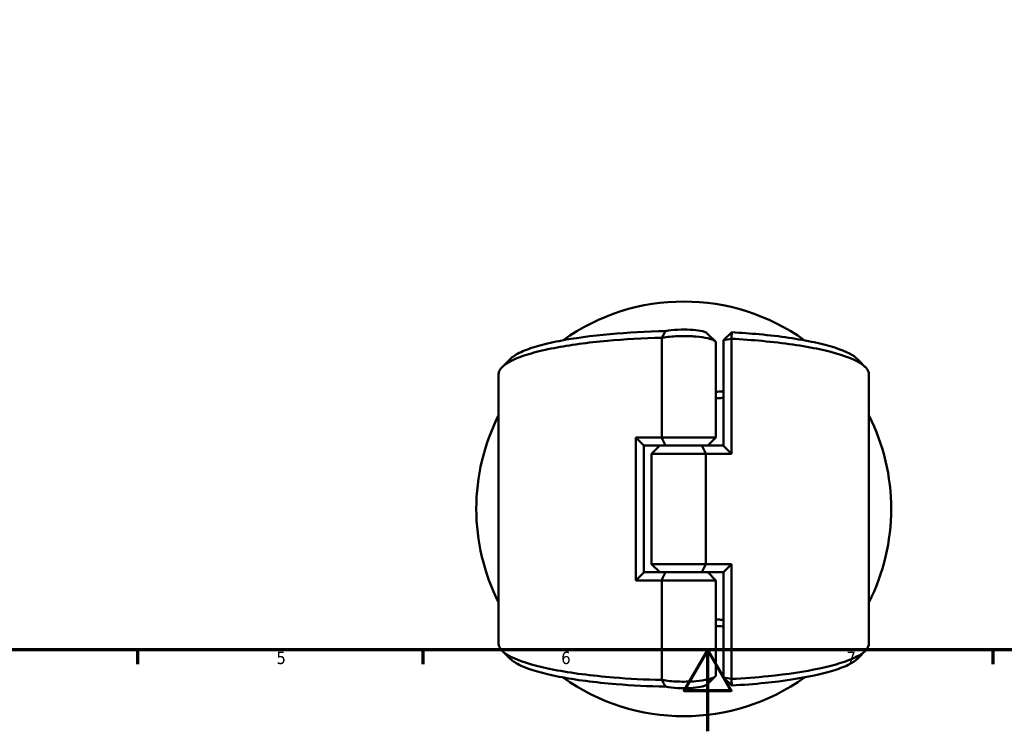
# Model space of a CAD drawing. Header units: millimetres. Extents: x 0 to 898, y 0 to 822.
# Tile 2 of 9: x 251 to 493, y 0 to 175. Entities that reach past the tile are written whole.
import ezdxf

# ---------------------------------------------------------------- set-up
doc = ezdxf.new("R2010")
doc.units = ezdxf.units.MM
doc.layers.add('Border (ANSI)', color=7, linetype='Continuous', lineweight=70)
doc.layers.add('Visible (ANSI)', color=7, linetype='Continuous', lineweight=50)
doc.styles.add('Note Text (ANSI)', font='tahoma.ttf')

# ---------------------------------------------------------------- blocks, each defined once
blk = doc.blocks.new('Borders Default Border')
at = {"layer": 'Border (ANSI)'}
for p, q in [((280.33, 20), (280.33, 16.55)), ((350.42, 20), (350.42, 16.55)), ((490.58, 20), (490.58, 16.55))]:
    blk.add_line(p, q, dxfattribs=at)
at = {"layer": 'Border (ANSI)', "flags": 128}
for points in [[(20, 20), (20, 574), (821, 574), (821, 20), (20, 20)], [(420.5, 0), (420.5, 20), (414.73, 10), (426.27, 10), (420.5, 20)]]:
    blk.add_lwpolyline(points, dxfattribs=at)
at = {"layer": 'Border (ANSI)', "char_height": 3.05, "attachment_point": 7, "style": 'Note Text (ANSI)'}
for s, insert in [('5', (314.48, 16.49)), ('6', (384.49, 16.49)), ('7', (454.6, 16.55))]:
    blk.add_mtext(s, dxfattribs=dict(at, insert=insert))

msp = doc.modelspace()

# ---------------------------------------------------------------- linework, layer by layer
at = {"layer": 'Visible (ANSI)'}
for p, q in [((424.385, 96.209), (426.385, 98.144)), ((409.171, 96.768), (409.171, 72.283)), ((422.495, 72.283), (422.495, 95.615)), ((426.329, 96.545), (424.385, 96.209)), ((424.385, 96.209), (424.385, 70.234)), ((426.329, 68.283), (426.329, 96.545)), ((369.085, 21.549), (369.085, 87.867)), ((460.085, 21.549), (460.085, 87.867)), ((402.842, 72.283), (402.842, 37.133)), ((402.842, 72.283), (409.171, 72.283)), ((404.785, 70.332), (404.785, 39.084)), ((410.109, 70.283), (404.785, 70.283)), ((408.675, 70.283), (406.675, 68.283)), ((409.171, 72.283), (422.495, 72.283)), ((419.062, 70.283), (410.109, 70.283)), ((410.109, 70.283), (419.062, 70.283)), ((419.062, 70.283), (424.385, 70.283)), ((420.495, 70.283), (422.495, 72.283)), ((420, 68.283), (406.675, 68.283)), ((406.675, 41.133), (406.675, 68.283)), ((426.329, 68.283), (420, 68.283)), ((420, 41.133), (420, 68.283)), ((404.785, 39.133), (410.109, 39.133)), ((406.675, 41.133), (420, 41.133)), ((408.675, 39.133), (406.675, 41.133)), ((410.109, 39.133), (419.062, 39.133)), ((419.062, 39.133), (410.109, 39.133)), ((424.385, 39.133), (419.062, 39.133)), ((420, 41.133), (426.329, 41.133)), ((420.495, 39.133), (422.495, 37.133)), ((424.385, 39.182), (424.385, 13.207)), ((426.329, 12.872), (426.329, 41.133)), ((409.171, 37.133), (402.842, 37.133)), ((422.495, 37.133), (409.171, 37.133)), ((409.171, 37.133), (409.171, 12.648)), ((422.495, 13.802), (422.495, 37.133)), ((424.385, 13.207), (426.329, 12.872)), ((426.385, 11.273), (424.385, 13.207))]:
    msp.add_line(p, q, dxfattribs=at)
for start, end in [(54.36111, 125.63889), (153.14554, 206.85446), (333.14554, 26.85446), (234.36111, 305.63889)]:
    msp.add_arc((414.585, 54.708), 51, start, end, dxfattribs=at)
for points, knots in [([(410.122, 98.419), (405.428, 98.324), (400.815, 98.077), (391.868, 97.274), (387.593, 96.693), (381.979, 95.598), (380.189, 95.174), (377.052, 94.267), (375.705, 93.783), (373.401, 92.726), (372.494, 92.147), (371.903, 91.557)], [-3.038705, -3.038705, -3.038705, -3.038705, -2.7130166, -2.7130166, -2.3600664, -2.3600664, -2.1678181, -2.1678181, -1.9755698, -1.9755698, -1.764759, -1.764759, -1.764759, -1.764759]), ([(409.171, 96.768), (409.353, 96.803), (409.543, 96.836), (410.901, 97.051), (412.303, 97.167), (415.029, 97.227), (416.343, 97.19), (418.681, 96.995), (419.716, 96.845), (421.048, 96.537), (421.477, 96.402), (421.8, 96.258), (422.123, 96.114), (422.34, 95.96), (422.476, 95.741), (422.495, 95.678), (422.495, 95.615)], [-3.930402, -3.930402, -3.930402, -3.930402, -3.832456, -3.832456, -3.2534201, -3.2534201, -2.738655, -2.738655, -2.2519338, -2.2519338, -1.947733, -1.947733, -1.947733, -1.6435322, -1.6435322, -1.5220608, -1.5220608, -1.5220608, -1.5220608]), ([(410.122, 98.419), (409.962, 98.151), (409.806, 97.88), (409.5, 97.337), (409.349, 97.062), (409.201, 96.787)], [-0.2644332, -0.2644332, -0.2644332, -0.2644332, -0.13294016, -0.13294016, 0, 0, 0, 0]), ([(420.384, 97.879), (420.314, 97.95), (420.21, 98.019), (420.076, 98.086), (419.853, 98.197), (419.544, 98.3), (418.558, 98.539), (417.769, 98.656), (415.961, 98.808), (414.932, 98.837), (412.804, 98.79), (411.714, 98.7), (410.578, 98.515), (410.339, 98.469), (410.122, 98.419)], [1.7640504, 1.7640504, 1.7640504, 1.7640504, 1.947733, 1.947733, 1.947733, 2.2519338, 2.2519338, 2.738655, 2.738655, 3.2534201, 3.2534201, 3.832456, 3.832456, 4.000852, 4.000852, 4.000852, 4.000852]), ([(426.329, 96.545), (426.339, 96.811), (426.348, 97.078), (426.367, 97.611), (426.377, 97.877), (426.385, 98.144)], [-0.26029679, -0.26029679, -0.26029679, -0.26029679, -0.13020283, -0.13020283, 0, 0, 0, 0]), ([(457.267, 91.557), (456.814, 92.011), (456.174, 92.457), (453.41, 93.919), (450.45, 94.872), (442.877, 96.502), (438.245, 97.173), (430.961, 97.849), (428.7, 98.015), (426.385, 98.144)], [-1.3768336, -1.3768336, -1.3768336, -1.3768336, -1.2148456, -1.2148456, -0.8305694, -0.8305694, -0.4409316, -0.4409316, -0.2749359, -0.2749359, -0.2749359, -0.2749359]), ([(369.086, 87.867), (369.086, 88.188), (369.173, 88.509), (369.348, 88.828), (369.846, 89.734), (371.051, 90.625), (374.069, 91.985), (375.489, 92.488), (378.786, 93.432), (380.663, 93.873), (386.532, 95.011), (390.986, 95.614), (400.051, 96.427), (404.569, 96.677), (409.171, 96.786)], [1.5623176, 1.5623176, 1.5623176, 1.5623176, 1.6699392, 1.6699392, 1.6699392, 1.9755698, 1.9755698, 2.1678181, 2.1678181, 2.3600664, 2.3600664, 2.7130166, 2.7130166, 3.0212811, 3.0212811, 3.0212811, 3.0212811]), ([(426.329, 96.545), (428.91, 96.408), (431.431, 96.226), (439.165, 95.51), (443.994, 94.812), (451.92, 93.118), (455.037, 92.127), (458.751, 90.204), (459.735, 89.302), (460.007, 88.392), (460.059, 88.218), (460.085, 88.043), (460.085, 87.867)], [0.2632913, 0.2632913, 0.2632913, 0.2632913, 0.4409316, 0.4409316, 0.8305694, 0.8305694, 1.2148456, 1.2148456, 1.5205589, 1.5205589, 1.5205589, 1.579275, 1.579275, 1.579275, 1.579275]), ([(424.385, 83.615), (424.299, 83.61), (424.212, 83.605), (423.586, 83.568), (423.042, 83.54), (422.495, 83.513)], [-0.296560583, -0.296560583, -0.296560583, -0.296560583, -0.288467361, -0.288467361, -0.238108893, -0.238108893, -0.238108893, -0.238108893]), ([(422.495, 81.909), (422.884, 81.929), (423.27, 81.95), (423.898, 81.987), (424.142, 82.001), (424.385, 82.017)], [0.250734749, 0.250734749, 0.250734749, 0.250734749, 0.288467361, 0.288467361, 0.312531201, 0.312531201, 0.312531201, 0.312531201]), ([(424.385, 27.4), (424.142, 27.415), (423.898, 27.43), (423.27, 27.467), (422.884, 27.488), (422.495, 27.507)], [-0.312531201, -0.312531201, -0.312531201, -0.312531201, -0.288467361, -0.288467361, -0.250734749, -0.250734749, -0.250734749, -0.250734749]), ([(422.495, 25.903), (423.042, 25.877), (423.586, 25.848), (424.212, 25.812), (424.299, 25.806), (424.385, 25.801)], [0.238108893, 0.238108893, 0.238108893, 0.238108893, 0.288467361, 0.288467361, 0.296560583, 0.296560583, 0.296560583, 0.296560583]), ([(409.171, 12.63), (405.117, 12.726), (401.129, 12.932), (391.922, 13.679), (386.927, 14.329), (378.593, 15.945), (375.234, 16.906), (371.051, 18.791), (369.846, 19.682), (369.348, 20.588), (369.173, 20.907), (369.086, 21.228), (369.086, 21.549)], [-3.0212811, -3.0212811, -3.0212811, -3.0212811, -2.7497567, -2.7497567, -2.3600664, -2.3600664, -1.9755698, -1.9755698, -1.6699392, -1.6699392, -1.6699392, -1.5623176, -1.5623176, -1.5623176, -1.5623176]), ([(460.085, 21.549), (460.085, 21.374), (460.059, 21.199), (460.007, 21.024), (459.735, 20.114), (458.751, 19.212), (456.071, 17.825), (454.777, 17.309), (451.717, 16.336), (449.952, 15.878), (444.371, 14.685), (440.07, 14.039), (432.472, 13.268), (429.444, 13.037), (426.329, 12.872)], [-1.579275, -1.579275, -1.579275, -1.579275, -1.5205589, -1.5205589, -1.5205589, -1.2148456, -1.2148456, -1.0227075, -1.0227075, -0.8305694, -0.8305694, -0.4777184, -0.4777184, -0.2632913, -0.2632913, -0.2632913, -0.2632913]), ([(371.903, 17.86), (372.494, 17.269), (373.401, 16.691), (376.804, 15.129), (380, 14.205), (387.972, 12.65), (392.766, 12.024), (401.856, 11.285), (405.958, 11.082), (410.122, 10.997)], [1.764759, 1.764759, 1.764759, 1.764759, 1.9755698, 1.9755698, 2.3600664, 2.3600664, 2.7497567, 2.7497567, 3.038705, 3.038705, 3.038705, 3.038705]), ([(426.385, 11.273), (429.213, 11.43), (431.961, 11.643), (439.113, 12.371), (443.237, 12.992), (448.57, 14.14), (450.252, 14.58), (453.158, 15.516), (454.382, 16.012), (456.174, 16.959), (456.814, 17.406), (457.267, 17.86)], [0.2749359, 0.2749359, 0.2749359, 0.2749359, 0.4777184, 0.4777184, 0.8305694, 0.8305694, 1.0227075, 1.0227075, 1.2148456, 1.2148456, 1.3768336, 1.3768336, 1.3768336, 1.3768336]), ([(422.495, 13.802), (422.495, 13.738), (422.476, 13.675), (422.34, 13.456), (422.123, 13.302), (421.8, 13.158), (421.477, 13.014), (421.048, 12.88), (419.716, 12.571), (418.681, 12.421), (416.343, 12.227), (415.029, 12.189), (412.303, 12.249), (410.901, 12.365), (409.543, 12.58), (409.353, 12.613), (409.171, 12.648)], [1.5220608, 1.5220608, 1.5220608, 1.5220608, 1.6435322, 1.6435322, 1.947733, 1.947733, 1.947733, 2.2519338, 2.2519338, 2.738655, 2.738655, 3.2534201, 3.2534201, 3.832456, 3.832456, 3.930402, 3.930402, 3.930402, 3.930402]), ([(409.201, 12.629), (409.346, 12.36), (409.495, 12.089), (409.8, 11.546), (409.959, 11.27), (410.122, 10.997)], [-0.26449622, -0.26449622, -0.26449622, -0.26449622, -0.13385771, -0.13385771, 0, 0, 0, 0]), ([(426.385, 11.273), (426.377, 11.539), (426.367, 11.806), (426.348, 12.338), (426.339, 12.605), (426.329, 12.872)], [-0.26029608, -0.26029608, -0.26029608, -0.26029608, -0.13009062, -0.13009062, 0, 0, 0, 0]), ([(410.122, 10.997), (410.339, 10.947), (410.578, 10.901), (411.714, 10.717), (412.804, 10.626), (414.932, 10.579), (415.961, 10.609), (417.769, 10.76), (418.558, 10.877), (419.544, 11.116), (419.853, 11.22), (420.076, 11.331), (420.21, 11.397), (420.314, 11.467), (420.384, 11.537)], [-4.000852, -4.000852, -4.000852, -4.000852, -3.832456, -3.832456, -3.2534201, -3.2534201, -2.738655, -2.738655, -2.2519338, -2.2519338, -1.947733, -1.947733, -1.947733, -1.7640504, -1.7640504, -1.7640504, -1.7640504])]:
    msp.add_open_spline(points, degree=3, knots=knots, dxfattribs=at)
for points in [[(420.384, 97.879), (421.036, 97.225), (421.689, 96.572), (422.343, 95.919)], [(409.201, 96.787), (409.191, 96.781), (409.181, 96.775), (409.171, 96.768)], [(409.201, 96.787), (409.191, 96.787), (409.181, 96.787), (409.171, 96.786)], [(369.944, 89.598), (370.597, 90.251), (371.25, 90.904), (371.902, 91.557)], [(457.268, 91.557), (457.921, 90.904), (458.574, 90.251), (459.227, 89.598)], [(404.785, 70.332), (404.135, 70.977), (403.486, 71.628), (402.842, 72.283)], [(409.171, 72.283), (409.467, 71.62), (409.782, 70.94), (410.109, 70.283)], [(419.062, 70.283), (419.389, 69.627), (419.704, 68.947), (420, 68.283)], [(424.385, 70.234), (425.036, 69.59), (425.685, 68.938), (426.329, 68.283)], [(404.785, 39.084), (404.135, 38.44), (403.486, 37.788), (402.842, 37.133)], [(410.109, 39.133), (409.782, 38.477), (409.467, 37.797), (409.171, 37.133)], [(419.062, 39.133), (419.389, 39.79), (419.704, 40.47), (420, 41.133)], [(426.329, 41.133), (425.685, 40.478), (425.036, 39.827), (424.385, 39.182)], [(371.902, 17.86), (371.25, 18.513), (370.597, 19.166), (369.944, 19.818)], [(459.227, 19.818), (458.574, 19.166), (457.921, 18.513), (457.268, 17.86)], [(409.171, 12.648), (409.181, 12.642), (409.191, 12.636), (409.201, 12.629)], [(409.171, 12.63), (409.181, 12.63), (409.191, 12.63), (409.201, 12.629)], [(422.343, 13.497), (421.689, 12.845), (421.036, 12.192), (420.384, 11.537)]]:
    msp.add_open_spline(points, degree=3, dxfattribs=at)

# ---------------------------------------------------------------- block references
msp.add_blockref('Borders Default Border', (0, 0))

doc.saveas('drawing.dxf')
